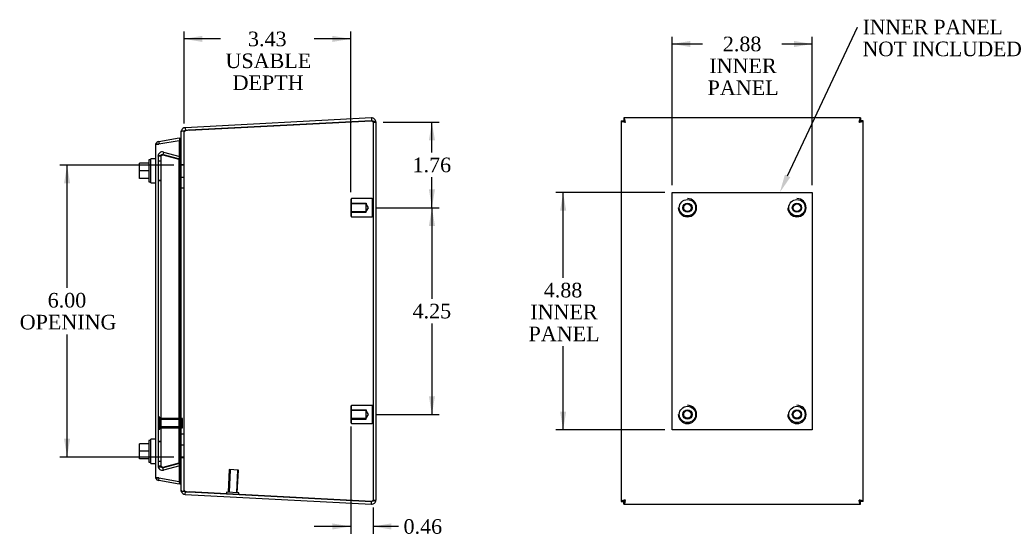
# Model space of a CAD drawing. Header units: inches. Extents: x 0.2 to 65.9, y -0.4 to 43.8.
# Tile 5 of 6: x 31.1 to 51.3, y 19.2 to 29.9. Entities that reach past the tile are written whole.
import ezdxf
from ezdxf import colors
from ezdxf.entities.mleader import LeaderData, LeaderLine
from ezdxf.enums import TextEntityAlignment as Align
from ezdxf.lldxf.tags import DXFTag
from ezdxf.math import Vec2, Vec3

# ---------------------------------------------------------------- set-up
doc = ezdxf.new("R2010")
doc.units = ezdxf.units.IN
doc.header["$MEASUREMENT"] = 0
for name, color, linetype in [('COM71389-1', 7, 'Continuous'), ('COM71390-1', 7, 'Continuous'), ('COM71396-1', 7, 'Continuous'), ('Default', 7, 'Continuous'), ('DV8_Default', 7, 'Continuous'), ('GSK88080', 7, 'Continuous'), ('SCS88040', 7, 'Continuous'), ('STD26154', 7, 'Continuous'), ('STD26202', 7, 'Continuous'), ('WAM88001', 7, 'Continuous')]:
    doc.layers.add(name, color=color, linetype=linetype)
doc.styles.add('SEACAD_Times_New_Roman', font='times.ttf')
tags = doc.linetypes.add('HIDDEN2', pattern=[0.1875, 0.125, -0.0625]).pattern_tags.tags
tags[6:7] = [DXFTag(74, 4), DXFTag(75, 0), DXFTag(340, '0'), DXFTag(46, 0.0), DXFTag(50, 0.0), DXFTag(44, 0.0), DXFTag(45, 0.0)]
tags[4:5] = [DXFTag(74, 4), DXFTag(75, 0), DXFTag(340, '0'), DXFTag(46, 0.0), DXFTag(50, 0.0), DXFTag(44, 0.0), DXFTag(45, 0.0)]
doc.dimstyles.new('HAMMOND_(_STH_-_48x32)', dxfattribs={"dimtxt": 0.3, "dimasz": 0.375, "dimexe": 0.15, "dimexo": 0.15, "dimgap": 0.075, "dimtad": 0, "dimtih": 1, "dimtoh": 1, "dimzin": 0, "dimdsep": 46, "dimtxsty": 'SEACAD_Times_New_Roman', "dimblk1": '_SE_FILLED', "dimblk2": '_SE_FILLED', "dimsah": 1, "dimcen": 0.15, "dimadec": 0, "dimazin": 0, "dimtfac": 0.8, "dimtofl": 0, "dimtmove": 0, "dimatfit": 3, "dimfxl": 1, "dimtolj": 1, "dimtzin": 0, "dimarcsym": 0})

# ---------------------------------------------------------------- blocks, each defined once
blk = doc.blocks.new('SE4')
at = {"layer": 'COM71389-1', "color": 7, "linetype": 'Continuous'}
for p, q in [((38.332, 27.862), (34.504, 27.661)), ((34.583, 27.608), (38.332, 27.805)), ((38.332, 27.862), (38.335, 27.805)), ((38.332, 27.805), (38.335, 27.805)), ((38.335, 27.805), (38.333, 27.805)), ((38.422, 27.776), (38.422, 20.006)), ((34.422, 27.597), (34.504, 27.597)), ((34.422, 20.184), (34.422, 27.597)), ((34.504, 27.661), (34.507, 27.604)), ((34.576, 27.608), (34.507, 27.604)), ((34.504, 20.184), (34.422, 20.184)), ((34.504, 20.121), (34.507, 20.177)), ((34.504, 20.121), (38.332, 19.92)), ((34.507, 20.177), (34.576, 20.174)), ((38.332, 19.977), (34.583, 20.173)), ((38.332, 19.977), (38.335, 19.977)), ((38.332, 19.92), (38.335, 19.977)), ((38.333, 19.977), (38.335, 19.977))]:
    blk.add_line(p, q, dxfattribs=at)
at = {"layer": 'COM71389-1', "color": 7, "linetype": 'HIDDEN2'}
for p, q in [((38.333, 27.805), (34.576, 27.608)), ((34.586, 27.608), (38.335, 27.805)), ((38.365, 27.776), (38.422, 27.776)), ((38.365, 27.776), (38.365, 20.006)), ((34.479, 20.184), (34.479, 27.597)), ((34.507, 27.597), (34.504, 27.597)), ((34.479, 26.9), (34.422, 26.9)), ((34.479, 26.891), (34.422, 26.891)), ((34.422, 26.647), (34.479, 26.647)), ((34.479, 26.419), (34.422, 26.419)), ((34.479, 21.362), (34.422, 21.362)), ((34.479, 21.134), (34.422, 21.134)), ((34.479, 20.891), (34.422, 20.891)), ((34.422, 20.881), (34.479, 20.881)), ((34.507, 20.184), (34.504, 20.184)), ((34.576, 20.174), (38.333, 19.977)), ((38.335, 19.977), (34.586, 20.173)), ((38.365, 20.006), (38.422, 20.006))]:
    blk.add_line(p, q, dxfattribs=at)
at = {"layer": 'COM71389-1', "color": 7, "linetype": 'Continuous'}
for centre, radius, start, end in [((38.336, 27.776), 0.086, 0, 93), ((38.336, 27.776), 0.029, 61.976, 93), ((34.508, 27.575), 0.086, 93, 164.8964), ((34.508, 27.575), 0.029, 93, 129.402), ((34.508, 20.206), 0.086, 195.1036, 267), ((34.508, 20.206), 0.029, 230.598, 267), ((38.336, 20.006), 0.086, 267, 0), ((38.336, 20.006), 0.029, 267, 298.1484)]:
    blk.add_arc(centre, radius, start, end, dxfattribs=at)
at = {"layer": 'COM71389-1', "color": 7, "linetype": 'HIDDEN2'}
for centre, radius, start, end in [((38.336, 27.776), 0.029, 0, 61.976), ((34.508, 27.575), 0.086, 164.8964, 180), ((34.508, 27.575), 0.029, 129.402, 180), ((34.508, 20.206), 0.086, 180, 195.1036), ((34.508, 20.206), 0.029, 180, 230.598), ((38.336, 20.006), 0.029, 298.1484, 0)]:
    blk.add_arc(centre, radius, start, end, dxfattribs=at)
at = {"layer": 'COM71389-1', "color": 7, "linetype": 'Continuous'}
for centre, major_axis, start_param, end_param in [((34.609, 27.109), (0, 0.5), 0.052288, 0.212854), ((34.609, 20.673), (0, -0.5), 6.070332, 6.230897)]:
    blk.add_ellipse(centre, major_axis=major_axis, ratio=0.99863, start_param=start_param, end_param=end_param, dxfattribs=at)
at = {"layer": 'COM71389-1', "color": 7, "linetype": 'HIDDEN2'}
for centre, major_axis, start_param, end_param in [((34.612, 27.109), (0, 0.5), 0.052288, 0.212854), ((34.612, 20.673), (0, -0.5), 6.070332, 6.230897)]:
    blk.add_ellipse(centre, major_axis=major_axis, ratio=0.99863, start_param=start_param, end_param=end_param, dxfattribs=at)
at = {"layer": 'COM71389-1', "color": 7, "linetype": 'Continuous'}
for points in [[(38.332, 27.805), (38.338, 27.803), (38.343, 27.802), (38.355, 27.8), (38.361, 27.799), (38.371, 27.796), (38.377, 27.795), (38.387, 27.793), (38.391, 27.791), (38.404, 27.788), (38.411, 27.785), (38.418, 27.782), (38.419, 27.78), (38.422, 27.778), (38.422, 27.777), (38.422, 27.776)], [(38.422, 20.006), (38.422, 20.005), (38.422, 20.003), (38.419, 20.001), (38.418, 20), (38.413, 19.997), (38.41, 19.996), (38.404, 19.994), (38.4, 19.993), (38.387, 19.989), (38.377, 19.987), (38.361, 19.983), (38.355, 19.982), (38.343, 19.979), (38.338, 19.978), (38.332, 19.977)]]:
    blk.add_open_spline(points, degree=3, knots=[0, 0, 0, 0, 0.125, 0.125, 0.25, 0.25, 0.375, 0.375, 0.5, 0.5, 0.75, 0.75, 0.875, 0.875, 1, 1, 1, 1], dxfattribs=at)
at = {"layer": 'COM71389-1', "color": 7, "linetype": 'HIDDEN2'}
for points in [[(38.335, 27.805), (38.339, 27.802), (38.343, 27.8), (38.35, 27.795), (38.353, 27.793), (38.362, 27.785), (38.365, 27.781), (38.365, 27.776)], [(38.365, 20.006), (38.365, 20.003), (38.364, 20.001), (38.361, 19.996), (38.359, 19.994), (38.35, 19.987), (38.343, 19.982), (38.335, 19.977)]]:
    blk.add_open_spline(points, degree=3, knots=[0, 0, 0, 0, 0.25, 0.25, 0.5, 0.5, 1, 1, 1, 1], dxfattribs=at)
at = {"layer": 'COM71390-1', "color": 7, "linetype": 'Continuous'}
for p, q in [((33.961, 27.376), (34.38, 27.45)), ((34.38, 27.394), (33.961, 27.32)), ((33.961, 27.376), (33.971, 27.322)), ((34.38, 27.45), (34.39, 27.394)), ((34.38, 27.394), (34.38, 20.388)), ((34.38, 27.394), (34.39, 27.394)), ((34.39, 27.394), (34.39, 27.394)), ((33.89, 27.292), (33.89, 20.49)), ((33.961, 27.32), (33.895, 27.32)), ((33.895, 27.32), (33.962, 27.32)), ((33.895, 20.461), (33.962, 20.461)), ((33.961, 20.461), (33.895, 20.461)), ((33.961, 20.461), (34.38, 20.388)), ((33.961, 20.405), (33.971, 20.46)), ((34.38, 20.331), (33.961, 20.405)), ((34.38, 20.388), (34.39, 20.388)), ((34.38, 20.331), (34.39, 20.387)), ((34.39, 20.387), (34.39, 20.388))]:
    blk.add_line(p, q, dxfattribs=at)
for centre, start, end in [((33.976, 27.292), 100, 160.6045), ((33.976, 27.292), 160.6045, 180), ((33.976, 20.49), 180, 199.3955), ((33.976, 20.49), 199.3955, 260)]:
    blk.add_arc(centre, 0.086, start, end, dxfattribs=at)
for centre, start_param, end_param in [((33.976, 27.292), 2.803078, 3.141593), ((33.976, 20.49), 3.141593, 3.480107)]:
    blk.add_ellipse(centre, major_axis=(0.086, 0), ratio=0.996101, start_param=start_param, end_param=end_param, dxfattribs=at)
at = {"layer": 'COM71396-1', "color": 7, "linetype": 'HIDDEN2'}
for p, q in [((34.055, 27.16), (34.041, 27.105)), ((34.055, 27.16), (34.39, 27.07)), ((34.004, 27.077), (33.947, 27.077)), ((33.947, 27.077), (33.947, 20.705)), ((34.004, 26.974), (33.947, 26.974)), ((34.004, 27.077), (34.004, 20.705)), ((34.031, 27.1), (34.026, 27.1)), ((34.041, 27.105), (34.375, 27.015)), ((34.375, 27.015), (34.041, 27.105)), ((34.055, 27.105), (34.041, 27.105)), ((34.39, 27.015), (34.055, 27.105)), ((34.39, 27.07), (34.375, 27.015)), ((34.375, 27.015), (34.375, 20.766)), ((34.39, 27.015), (34.375, 27.015)), ((34.39, 27.015), (34.39, 20.766)), ((34.004, 26.577), (33.947, 26.577)), ((33.947, 26.574), (34.004, 26.574)), ((34.004, 21.208), (33.947, 21.208)), ((34.004, 21.205), (33.947, 21.205)), ((33.947, 20.808), (34.004, 20.808)), ((34.004, 20.705), (33.947, 20.705)), ((34.026, 20.682), (34.031, 20.682)), ((34.041, 20.677), (34.375, 20.766)), ((34.375, 20.766), (34.041, 20.677)), ((34.055, 20.677), (34.041, 20.677)), ((34.055, 20.621), (34.041, 20.677)), ((34.055, 20.677), (34.39, 20.766)), ((34.39, 20.711), (34.055, 20.621)), ((34.39, 20.766), (34.375, 20.766)), ((34.39, 20.711), (34.375, 20.766))]:
    blk.add_line(p, q, dxfattribs=at)
for centre, radius, start, end in [((34.033, 27.077), 0.086, 75, 180), ((34.033, 27.077), 0.029, 75, 180), ((34.033, 20.705), 0.086, 180, 285), ((34.033, 20.705), 0.029, 180, 285)]:
    blk.add_arc(centre, radius, start, end, dxfattribs=at)
for points, knots in [([(33.947, 27.077), (33.947, 27.079), (33.95, 27.082), (33.962, 27.086), (33.97, 27.089), (33.991, 27.093), (34.004, 27.096), (34.029, 27.1), (34.043, 27.103), (34.055, 27.105)], [0, 0, 0, 0, 0.25, 0.25, 0.5, 0.5, 0.75, 0.75, 1, 1, 1, 1]), ([(34.004, 27.077), (34.004, 27.079), (34.005, 27.082), (34.009, 27.086), (34.012, 27.089), (34.019, 27.093), (34.023, 27.096), (34.029, 27.098), (34.03, 27.099), (34.031, 27.1)], [0, 0, 0, 0, 0.25, 0.25, 0.5, 0.5, 0.75, 0.75, 0.8121507, 0.8121507, 0.8121507, 0.8121507]), ([(33.947, 20.705), (33.947, 20.702), (33.95, 20.7), (33.962, 20.695), (33.97, 20.693), (33.991, 20.688), (34.004, 20.686), (34.029, 20.681), (34.043, 20.679), (34.055, 20.677)], [0, 0, 0, 0, 0.25, 0.25, 0.5, 0.5, 0.75, 0.75, 1, 1, 1, 1]), ([(34.055, 20.677), (34.043, 20.679), (34.029, 20.681), (34.004, 20.686), (33.991, 20.688), (33.97, 20.693), (33.962, 20.695), (33.95, 20.7), (33.947, 20.702), (33.947, 20.705)], [0, 0, 0, 0, 0.25, 0.25, 0.5, 0.5, 0.75, 0.75, 1, 1, 1, 1]), ([(34.004, 20.705), (34.004, 20.702), (34.005, 20.7), (34.009, 20.695), (34.012, 20.693), (34.019, 20.688), (34.023, 20.686), (34.029, 20.683), (34.03, 20.682), (34.031, 20.682)], [0, 0, 0, 0, 0.25, 0.25, 0.5, 0.5, 0.75, 0.75, 0.8121507, 0.8121507, 0.8121507, 0.8121507]), ([(34.031, 20.682), (34.03, 20.682), (34.029, 20.683), (34.023, 20.686), (34.019, 20.688), (34.012, 20.693), (34.009, 20.695), (34.005, 20.7), (34.004, 20.702), (34.004, 20.705)], [0.1878492, 0.1878492, 0.1878492, 0.1878492, 0.25, 0.25, 0.5, 0.5, 0.75, 0.75, 1, 1, 1, 1])]:
    blk.add_open_spline(points, degree=3, knots=knots, dxfattribs=at)
blk.add_open_spline([(34.055, 27.105), (34.046, 27.103), (34.036, 27.101), (34.026, 27.1)], degree=3, dxfattribs=at)
at = {"layer": 'GSK88080', "color": 7, "linetype": 'Continuous'}
for p, q in [((34.39, 27.444), (34.422, 27.453)), ((34.39, 27.444), (34.39, 20.337)), ((34.422, 20.329), (34.39, 20.337))]:
    blk.add_line(p, q, dxfattribs=at)
at = {"layer": 'SCS88040', "color": 7, "linetype": 'Continuous'}
for p, q in [((33.563, 26.774), (33.563, 26.93)), ((33.757, 26.93), (33.563, 26.93)), ((33.757, 26.999), (33.757, 26.549)), ((33.797, 26.999), (33.757, 26.999)), ((33.757, 26.774), (33.563, 26.774)), ((33.563, 26.618), (33.563, 26.774)), ((33.757, 26.618), (33.563, 26.618)), ((33.757, 26.549), (33.797, 26.549)), ((33.563, 21.008), (33.563, 21.164)), ((33.757, 21.164), (33.563, 21.164)), ((33.757, 21.233), (33.757, 20.783)), ((33.797, 21.233), (33.757, 21.233)), ((33.757, 21.008), (33.563, 21.008)), ((33.563, 20.852), (33.563, 21.008)), ((33.757, 20.852), (33.563, 20.852)), ((33.757, 20.783), (33.797, 20.783))]:
    blk.add_line(p, q, dxfattribs=at)
at = {"layer": 'STD26154', "color": 7, "linetype": 'HIDDEN2'}
for p, q in [((37.925, 26.203), (37.905, 26.183)), ((37.905, 26.183), (37.905, 25.848)), ((37.905, 26.111), (38.225, 26.111)), ((37.925, 25.828), (37.925, 26.203)), ((38.345, 26.203), (37.925, 26.203)), ((38.225, 26.111), (38.225, 26.094)), ((38.345, 26.203), (38.345, 25.828)), ((38.365, 26.183), (38.345, 26.203)), ((38.225, 26.094), (37.905, 26.094)), ((37.905, 25.938), (38.225, 25.938)), ((37.905, 25.921), (38.225, 25.921)), ((38.225, 25.938), (38.225, 26.094)), ((38.272, 26.016), (38.225, 26.094)), ((38.225, 25.938), (38.272, 26.016)), ((38.225, 25.921), (38.225, 25.938)), ((37.905, 25.848), (37.925, 25.828)), ((37.925, 25.828), (38.345, 25.828)), ((38.345, 25.828), (38.365, 25.848)), ((37.925, 21.953), (37.905, 21.933)), ((37.905, 21.933), (37.905, 21.598)), ((37.905, 21.861), (38.225, 21.861)), ((37.925, 21.578), (37.925, 21.953)), ((38.345, 21.953), (37.925, 21.953)), ((38.225, 21.861), (38.225, 21.844)), ((38.345, 21.953), (38.345, 21.578)), ((38.365, 21.933), (38.345, 21.953)), ((38.225, 21.844), (37.905, 21.844)), ((37.905, 21.688), (38.225, 21.688)), ((37.905, 21.671), (38.225, 21.671)), ((38.225, 21.688), (38.225, 21.844)), ((38.272, 21.766), (38.225, 21.844)), ((38.225, 21.688), (38.272, 21.766)), ((38.225, 21.671), (38.225, 21.688)), ((37.905, 21.598), (37.925, 21.578)), ((37.925, 21.578), (38.345, 21.578)), ((38.345, 21.578), (38.365, 21.598))]:
    blk.add_line(p, q, dxfattribs=at)
at = {"layer": 'STD26202', "color": 7, "linetype": 'HIDDEN2'}
for p, q in [((33.982, 21.711), (33.947, 21.711)), ((33.982, 21.461), (33.982, 21.711)), ((34.447, 21.681), (33.982, 21.681)), ((34.447, 21.662), (33.982, 21.662)), ((34.447, 21.491), (34.447, 21.681)), ((33.947, 21.461), (33.982, 21.461)), ((34.447, 21.511), (33.982, 21.511)), ((33.982, 21.491), (34.447, 21.491)), ((35.409, 20.631), (35.385, 20.166)), ((35.428, 20.63), (35.404, 20.165)), ((35.599, 20.621), (35.409, 20.631)), ((35.58, 20.622), (35.555, 20.158)), ((35.575, 20.157), (35.599, 20.621)), ((35.355, 20.168), (35.353, 20.133)), ((35.605, 20.155), (35.355, 20.168)), ((35.603, 20.12), (35.605, 20.155))]:
    blk.add_line(p, q, dxfattribs=at)
at = {"layer": 'WAM88001', "color": 7, "linetype": 'Continuous'}
for p, q in [((33.797, 26.524), (33.797, 27.024)), ((33.89, 27.024), (33.797, 27.024)), ((33.797, 26.524), (33.89, 26.524)), ((33.797, 20.758), (33.797, 21.258)), ((33.89, 21.258), (33.797, 21.258)), ((33.797, 20.758), (33.89, 20.758))]:
    blk.add_line(p, q, dxfattribs=at)
blk = doc.blocks.new('DMBLK111')
at = {"layer": 'Default', "linetype": 'Continuous', "transparency": 16777216}
for points in [[(32.013, 26.516), (32.138, 26.516), (32.076, 26.891)], [(32.013, 21.266), (32.076, 20.891), (32.138, 21.266)]]:
    blk.add_hatch(color=7, dxfattribs=at).paths.add_polyline_path(points)
at = {"layer": 'Default', "color": 7, "linetype": 'Continuous', "transparency": 16777216}
for p, q in [((34.272, 26.891), (31.926, 26.891)), ((32.076, 24.369), (32.076, 26.891)), ((32.076, 20.891), (32.076, 23.409)), ((34.272, 20.891), (31.926, 20.891))]:
    blk.add_line(p, q, dxfattribs=at)
at = {"layer": 'Default', "color": 7, "linetype": 'Continuous', "transparency": 16777216, "style": 'SEACAD_Times_New_Roman'}
for s, p in [('6.00', (31.677, 24.264)), ('OPENING', (31.102, 23.814))]:
    blk.add_text(s, height=0.3, dxfattribs=at).set_placement(p, align=Align.TOP_LEFT)
blk = doc.blocks.new('_SE_FILLED')
at = {"color": 0}
blk.add_line((0, 0), (-1, 0), dxfattribs=at)
blk.add_solid([(0, 0), (-1, -0.1665), (-1, 0.1665), (0, 0)], dxfattribs=at)
blk = doc.blocks.new('DMBLK112')
at = {"layer": 'Default', "linetype": 'Continuous', "transparency": 16777216}
for points in [[(34.854, 29.549), (34.479, 29.486), (34.854, 29.424)], [(37.53, 29.549), (37.53, 29.424), (37.905, 29.486)]]:
    blk.add_hatch(color=7, dxfattribs=at).paths.add_polyline_path(points)
at = {"layer": 'Default', "color": 7, "linetype": 'Continuous', "transparency": 16777216}
for p, q in [((34.479, 27.747), (34.479, 29.636)), ((37.905, 26.333), (37.905, 29.636)), ((35.227, 29.486), (34.479, 29.486)), ((37.905, 29.486), (37.157, 29.486))]:
    blk.add_line(p, q, dxfattribs=at)
at = {"layer": 'Default', "color": 7, "linetype": 'Continuous', "transparency": 16777216, "style": 'SEACAD_Times_New_Roman'}
for s, p in [('3.43', (35.794, 29.636)), ('USABLE', (35.332, 29.186)), ('DEPTH', (35.478, 28.736))]:
    blk.add_text(s, height=0.3, dxfattribs=at).set_placement(p, align=Align.TOP_LEFT)
blk = doc.blocks.new('DMBLK113')
at = {"layer": 'Default', "linetype": 'Continuous', "transparency": 16777216}
for points in [[(39.638, 27.401), (39.575, 27.776), (39.513, 27.401)], [(39.638, 26.391), (39.513, 26.391), (39.575, 26.016)]]:
    blk.add_hatch(color=7, dxfattribs=at).paths.add_polyline_path(points)
at = {"layer": 'Default', "color": 7, "linetype": 'Continuous', "transparency": 16777216}
for p, q in [((38.572, 27.776), (39.725, 27.776)), ((39.575, 27.151), (39.575, 27.776)), ((39.575, 26.016), (39.575, 26.641)), ((38.422, 26.016), (39.725, 26.016))]:
    blk.add_line(p, q, dxfattribs=at)
at = {"layer": 'Default', "color": 7, "linetype": 'Continuous', "transparency": 16777216, "style": 'SEACAD_Times_New_Roman'}
blk.add_text('1.76', height=0.3, dxfattribs=at).set_placement((39.177, 27.046), align=Align.TOP_LEFT)
blk = doc.blocks.new('DMBLK114')
at = {"layer": 'Default', "linetype": 'Continuous', "transparency": 16777216}
for points in [[(39.638, 25.641), (39.575, 26.016), (39.513, 25.641)], [(39.638, 22.141), (39.513, 22.141), (39.575, 21.766)]]:
    blk.add_hatch(color=7, dxfattribs=at).paths.add_polyline_path(points)
at = {"layer": 'Default', "color": 7, "linetype": 'Continuous', "transparency": 16777216}
for p, q in [((38.422, 26.016), (39.725, 26.016)), ((39.575, 26.016), (39.575, 24.146)), ((39.575, 23.636), (39.575, 21.766)), ((38.422, 21.766), (39.725, 21.766))]:
    blk.add_line(p, q, dxfattribs=at)
at = {"layer": 'Default', "color": 7, "linetype": 'Continuous', "transparency": 16777216, "style": 'SEACAD_Times_New_Roman'}
blk.add_text('4.25', height=0.3, dxfattribs=at).set_placement((39.177, 24.041), align=Align.TOP_LEFT)
blk = doc.blocks.new('DMBLK115')
at = {"layer": 'Default', "linetype": 'Continuous', "transparency": 16777216}
for points in [[(37.53, 19.401), (37.905, 19.463), (37.53, 19.526)], [(38.74, 19.401), (38.74, 19.526), (38.365, 19.463)]]:
    blk.add_hatch(color=7, dxfattribs=at).paths.add_polyline_path(points)
at = {"layer": 'Default', "color": 7, "linetype": 'Continuous', "transparency": 16777216}
for p, q in [((37.905, 21.521), (37.905, 19.313)), ((38.365, 19.856), (38.365, 19.313)), ((37.905, 19.463), (37.155, 19.463)), ((38.887, 19.463), (38.365, 19.463))]:
    blk.add_line(p, q, dxfattribs=at)
at = {"layer": 'Default', "color": 7, "linetype": 'Continuous', "transparency": 16777216, "style": 'SEACAD_Times_New_Roman'}
blk.add_text('0.46', height=0.3, dxfattribs=at).set_placement((38.992, 19.613), align=Align.TOP_LEFT)
blk = doc.blocks.new('DMBLK122')
at = {"layer": 'DV8_Default', "linetype": 'Continuous', "transparency": 16777216}
for points in [[(44.888, 29.444), (44.513, 29.382), (44.888, 29.319)], [(47.018, 29.444), (47.018, 29.319), (47.393, 29.382)]]:
    blk.add_hatch(color=7, dxfattribs=at).paths.add_polyline_path(points)
at = {"layer": 'DV8_Default', "color": 7, "linetype": 'Continuous', "transparency": 16777216}
for p, q in [((44.513, 26.481), (44.513, 29.532)), ((44.513, 29.382), (45.137, 29.382)), ((46.769, 29.382), (47.393, 29.382)), ((47.393, 26.481), (47.393, 29.532))]:
    blk.add_line(p, q, dxfattribs=at)
at = {"layer": 'DV8_Default', "color": 7, "linetype": 'Continuous', "transparency": 16777216, "style": 'SEACAD_Times_New_Roman'}
for s, p in [('2.88', (45.555, 29.532)), ('INNER', (45.277, 29.082)), ('PANEL', (45.242, 28.632))]:
    blk.add_text(s, height=0.3, dxfattribs=at).set_placement(p, align=Align.TOP_LEFT)
blk = doc.blocks.new('DMBLK123')
at = {"layer": 'DV8_Default', "linetype": 'Continuous', "transparency": 16777216}
for points in [[(42.21, 25.956), (42.335, 25.956), (42.272, 26.331)], [(42.21, 21.826), (42.272, 21.451), (42.335, 21.826)]]:
    blk.add_hatch(color=7, dxfattribs=at).paths.add_polyline_path(points)
at = {"layer": 'DV8_Default', "color": 7, "linetype": 'Continuous', "transparency": 16777216}
for p, q in [((44.363, 26.331), (42.122, 26.331)), ((42.272, 24.577), (42.272, 26.331)), ((42.272, 21.451), (42.272, 23.167)), ((44.363, 21.451), (42.122, 21.451))]:
    blk.add_line(p, q, dxfattribs=at)
at = {"layer": 'DV8_Default', "color": 7, "linetype": 'Continuous', "transparency": 16777216, "style": 'SEACAD_Times_New_Roman'}
for s, p in [('4.88', (41.874, 24.472)), ('INNER', (41.597, 24.022)), ('PANEL', (41.561, 23.572))]:
    blk.add_text(s, height=0.3, dxfattribs=at).set_placement(p, align=Align.TOP_LEFT)
blk = doc.blocks.new('SE7')
at = {"layer": 'COM71389-1', "color": 7, "linetype": 'Continuous'}
for p, q in [((43.465, 27.805), (43.522, 27.805)), ((43.465, 27.804), (43.465, 19.978)), ((43.522, 27.862), (43.522, 27.805)), ((43.522, 27.805), (43.551, 27.776)), ((43.55, 27.776), (43.522, 27.805)), ((48.383, 27.862), (43.523, 27.862)), ((48.384, 27.805), (48.355, 27.776)), ((48.355, 27.776), (48.384, 27.805)), ((48.384, 27.862), (48.384, 27.805)), ((48.441, 27.805), (48.384, 27.805)), ((48.441, 19.978), (48.441, 27.804)), ((43.465, 19.977), (43.522, 19.977)), ((43.522, 19.977), (43.55, 20.006)), ((43.551, 20.005), (43.522, 19.977)), ((43.522, 19.92), (43.522, 19.977)), ((43.523, 19.92), (48.383, 19.92)), ((48.355, 20.006), (48.384, 19.977)), ((48.384, 19.977), (48.355, 20.005)), ((48.441, 19.977), (48.384, 19.977)), ((48.384, 19.92), (48.384, 19.977))]:
    blk.add_line(p, q, dxfattribs=at)
for points, knots in [([(43.465, 27.804), (43.465, 27.803), (43.465, 27.802), (43.467, 27.8), (43.468, 27.799), (43.472, 27.796), (43.475, 27.795), (43.481, 27.793), (43.484, 27.791), (43.496, 27.788), (43.506, 27.785), (43.522, 27.782), (43.528, 27.78), (43.539, 27.778), (43.545, 27.777), (43.551, 27.776)], [0.0315928, 0.0315928, 0.0315928, 0.0315928, 0.125, 0.125, 0.25, 0.25, 0.375, 0.375, 0.5, 0.5, 0.75, 0.75, 0.875, 0.875, 1, 1, 1, 1]), ([(43.551, 27.776), (43.548, 27.78), (43.546, 27.783), (43.541, 27.791), (43.539, 27.794), (43.532, 27.802), (43.527, 27.805), (43.522, 27.805)], [0, 0, 0, 0, 0.25, 0.25, 0.5, 0.5, 1, 1, 1, 1]), ([(43.522, 27.805), (43.522, 27.802), (43.522, 27.8), (43.525, 27.795), (43.527, 27.793), (43.535, 27.785), (43.543, 27.781), (43.551, 27.776)], [0, 0, 0, 0, 0.25, 0.25, 0.5, 0.5, 1, 1, 1, 1]), ([(43.551, 27.776), (43.55, 27.782), (43.548, 27.787), (43.546, 27.799), (43.545, 27.804), (43.542, 27.815), (43.541, 27.82), (43.539, 27.83), (43.538, 27.834), (43.534, 27.846), (43.532, 27.852), (43.528, 27.858), (43.527, 27.86), (43.525, 27.861), (43.524, 27.862), (43.523, 27.862)], [0, 0, 0, 0, 0.125, 0.125, 0.25, 0.25, 0.375, 0.375, 0.5, 0.5, 0.75, 0.75, 0.875, 0.875, 0.9681762, 0.9681762, 0.9681762, 0.9681762]), ([(48.383, 27.862), (48.382, 27.862), (48.381, 27.861), (48.379, 27.86), (48.378, 27.858), (48.375, 27.854), (48.374, 27.852), (48.372, 27.846), (48.37, 27.842), (48.367, 27.83), (48.364, 27.82), (48.361, 27.804), (48.359, 27.799), (48.357, 27.787), (48.356, 27.782), (48.355, 27.776)], [0.0315928, 0.0315928, 0.0315928, 0.0315928, 0.125, 0.125, 0.25, 0.25, 0.375, 0.375, 0.5, 0.5, 0.75, 0.75, 0.875, 0.875, 1, 1, 1, 1]), ([(48.355, 27.776), (48.359, 27.778), (48.362, 27.78), (48.37, 27.785), (48.373, 27.788), (48.381, 27.795), (48.384, 27.8), (48.384, 27.805)], [0, 0, 0, 0, 0.25, 0.25, 0.5, 0.5, 1, 1, 1, 1]), ([(48.384, 27.805), (48.381, 27.805), (48.379, 27.804), (48.374, 27.802), (48.372, 27.799), (48.364, 27.791), (48.36, 27.784), (48.355, 27.776)], [0, 0, 0, 0, 0.25, 0.25, 0.5, 0.5, 1, 1, 1, 1]), ([(48.355, 27.776), (48.361, 27.777), (48.366, 27.778), (48.378, 27.78), (48.383, 27.782), (48.394, 27.784), (48.399, 27.785), (48.409, 27.788), (48.413, 27.789), (48.425, 27.792), (48.431, 27.795), (48.437, 27.798), (48.439, 27.8), (48.44, 27.802), (48.441, 27.803), (48.441, 27.804)], [0, 0, 0, 0, 0.125, 0.125, 0.25, 0.25, 0.375, 0.375, 0.5, 0.5, 0.75, 0.75, 0.875, 0.875, 0.9681762, 0.9681762, 0.9681762, 0.9681762]), ([(43.551, 20.006), (43.545, 20.005), (43.539, 20.003), (43.528, 20.001), (43.522, 20), (43.511, 19.997), (43.506, 19.996), (43.497, 19.994), (43.492, 19.993), (43.48, 19.989), (43.474, 19.987), (43.468, 19.983), (43.467, 19.982), (43.465, 19.98), (43.465, 19.979), (43.465, 19.978)], [0, 0, 0, 0, 0.125, 0.125, 0.25, 0.25, 0.375, 0.375, 0.5, 0.5, 0.75, 0.75, 0.875, 0.875, 0.9681762, 0.9681762, 0.9681762, 0.9681762]), ([(43.551, 20.006), (43.547, 20.003), (43.543, 20.001), (43.536, 19.996), (43.532, 19.994), (43.524, 19.987), (43.521, 19.982), (43.522, 19.977)], [0, 0, 0, 0, 0.25, 0.25, 0.5, 0.5, 1, 1, 1, 1]), ([(43.551, 20.006), (43.548, 20.002), (43.546, 19.998), (43.541, 19.991), (43.539, 19.987), (43.532, 19.979), (43.527, 19.976), (43.522, 19.977)], [0, 0, 0, 0, 0.25, 0.25, 0.5, 0.5, 1, 1, 1, 1]), ([(43.551, 20.006), (43.55, 20), (43.548, 19.994), (43.546, 19.983), (43.545, 19.977), (43.542, 19.966), (43.541, 19.961), (43.539, 19.952), (43.538, 19.947), (43.534, 19.935), (43.532, 19.929), (43.528, 19.923), (43.527, 19.922), (43.525, 19.92), (43.524, 19.92), (43.523, 19.92)], [0, 0, 0, 0, 0.125, 0.125, 0.25, 0.25, 0.375, 0.375, 0.5, 0.5, 0.75, 0.75, 0.875, 0.875, 0.9681762, 0.9681762, 0.9681762, 0.9681762]), ([(48.441, 19.978), (48.441, 19.979), (48.44, 19.98), (48.439, 19.982), (48.437, 19.983), (48.433, 19.985), (48.431, 19.987), (48.425, 19.989), (48.421, 19.99), (48.409, 19.994), (48.399, 19.996), (48.383, 20), (48.378, 20.001), (48.366, 20.003), (48.361, 20.005), (48.355, 20.006)], [0.0315928, 0.0315928, 0.0315928, 0.0315928, 0.125, 0.125, 0.25, 0.25, 0.375, 0.375, 0.5, 0.5, 0.75, 0.75, 0.875, 0.875, 1, 1, 1, 1]), ([(48.384, 19.977), (48.384, 19.979), (48.383, 19.982), (48.381, 19.987), (48.378, 19.989), (48.37, 19.996), (48.363, 20.001), (48.355, 20.006)], [0, 0, 0, 0, 0.25, 0.25, 0.5, 0.5, 1, 1, 1, 1]), ([(48.384, 19.977), (48.381, 19.977), (48.379, 19.977), (48.374, 19.98), (48.372, 19.982), (48.364, 19.99), (48.36, 19.998), (48.355, 20.006)], [0, 0, 0, 0, 0.25, 0.25, 0.5, 0.5, 1, 1, 1, 1]), ([(48.383, 19.92), (48.382, 19.92), (48.381, 19.92), (48.379, 19.922), (48.378, 19.923), (48.375, 19.927), (48.374, 19.93), (48.372, 19.936), (48.37, 19.939), (48.367, 19.951), (48.364, 19.961), (48.361, 19.977), (48.359, 19.983), (48.357, 19.994), (48.356, 20), (48.355, 20.006)], [0.0315928, 0.0315928, 0.0315928, 0.0315928, 0.125, 0.125, 0.25, 0.25, 0.375, 0.375, 0.5, 0.5, 0.75, 0.75, 0.875, 0.875, 1, 1, 1, 1])]:
    blk.add_open_spline(points, degree=3, knots=knots, dxfattribs=at)
at = {"layer": 'DV8_Default', "color": 7, "linetype": 'Continuous'}
for p, q in [((44.513, 21.451), (44.513, 26.331)), ((44.513, 26.331), (47.393, 26.331)), ((47.393, 26.331), (47.393, 21.451)), ((47.393, 21.451), (44.513, 21.451))]:
    blk.add_line(p, q, dxfattribs=at)
at = {"layer": 'STD26154', "color": 7, "linetype": 'HIDDEN2'}
for centre, radius in [((44.828, 26.016), 0.168), ((44.828, 26.016), 0.095), ((47.078, 26.016), 0.168), ((47.078, 26.016), 0.095), ((44.828, 26.016), 0.0781), ((47.078, 26.016), 0.0781), ((44.828, 21.766), 0.168), ((44.828, 21.766), 0.095), ((47.078, 21.766), 0.168), ((47.078, 21.766), 0.095), ((44.828, 21.766), 0.0781), ((47.078, 21.766), 0.0781)]:
    blk.add_circle(centre, radius, dxfattribs=at)
for centre, start, end in [((44.828, 26.016), 0, 90), ((47.078, 26.016), 0, 90), ((44.828, 26.016), 180, 0), ((47.078, 26.016), 180, 0), ((44.828, 21.766), 0, 90), ((47.078, 21.766), 0, 90), ((44.828, 21.766), 180, 0), ((47.078, 21.766), 180, 0)]:
    blk.add_arc(centre, 0.188, start, end, dxfattribs=at)
at = {"layer": 'DV8_Default', "color": 7, "linetype": 'Continuous'}
for base, p1, p2, angle, picture, middle in [((44.513, 29.382), (44.513, 26.331), (47.393, 26.331), 0, 'DMBLK122', (45.953, 29.382)), ((42.272, 21.451), (44.513, 21.451), (44.513, 26.331), 90, 'DMBLK123', (42.272, 24.322))]:
    dim = blk.add_linear_dim(base=base, p1=p1, p2=p2, angle=angle, text='\\A1;<>\\PINNER\\XPANEL', dimstyle='HAMMOND_(_STH_-_48x32)', dxfattribs=at)
    dim.commit()
    dim.dimension.update_dxf_attribs({"geometry": picture, "text_midpoint": middle, "dimtype": 161})

msp = doc.modelspace()

# ---------------------------------------------------------------- block references
at = {"layer": 'Default'}
for name in ['SE7', 'SE4']:
    msp.add_blockref(name, (0, 0), dxfattribs=at)

# ---------------------------------------------------------------- dimensions: what is measured, and where the dimension line sits
at = {"layer": 'Default', "color": 7, "linetype": 'Continuous'}
for base, p1, p2, text, picture, middle in [((34.479, 29.486), (37.905, 26.183), (34.479, 27.597), '\\A1;<>\\PUSABLE\\XDEPTH', 'DMBLK112', (36.192, 29.486)), ((37.905, 19.463), (38.365, 20.006), (37.905, 21.671), '\\A1;<>', 'DMBLK115', (38.887, 19.463))]:
    dim = msp.add_linear_dim(base=base, p1=p1, p2=p2, text=text, dimstyle='HAMMOND_(_STH_-_48x32)', dxfattribs=at)
    dim.commit()
    dim.dimension.update_dxf_attribs({"geometry": picture, "text_midpoint": middle, "dimtype": 160})
for base, p1, p2, angle, text, picture, middle, dimtype in [((39.575, 27.776), (38.272, 26.016), (38.422, 27.776), 90, '\\A1;<>', 'DMBLK113', (39.575, 26.896), 160), ((32.076, 20.891), (34.422, 20.891), (34.422, 26.891), 90, '\\A1;<>\\POPENING', 'DMBLK111', (32.076, 24.114), 161), ((39.575, 26.016), (38.272, 26.016), (38.272, 21.766), 270, '\\A1;<>', 'DMBLK114', (39.575, 23.891), 161)]:
    dim = msp.add_linear_dim(base=base, p1=p1, p2=p2, angle=angle, text=text, dimstyle='HAMMOND_(_STH_-_48x32)', dxfattribs=at)
    dim.commit()
    dim.dimension.update_dxf_attribs({"geometry": picture, "text_midpoint": middle, "dimtype": dimtype})

# ---------------------------------------------------------------- leaders
ml = msp.add_multileader_mtext('Standard', dxfattribs=at)
ml.set_content('{\\pxsm0.9;\\fTimes New Roman|b0||i0||c0|p34;\\W1.;INNER PANEL\\PNOT INCLUDED\\P}', color=7)
ml.set_leader_properties()
ml.build(insert=Vec2(0, 0))
ml.multileader.update_dxf_attribs({"dogleg_length": 0, "arrow_head_size": 0.375})
ctx = ml.context
ctx.base_point, ctx.char_height, ctx.arrow_head_size, ctx.landing_gap_size = Vec3(48.34, 29.668), 0.3, 0.375, 0.105
notes = []
notes.append((ctx, [(0, (1, 1, 0), (48.325, 29.728), (1, 0), 0, [(0, [(46.727, 26.331)], 0, [])])]))
ctx.mtext.insert = Vec3(48.43, 29.881)
for ctx, leaders in notes:
    for number, flags, end, landing, length, lines in leaders:
        leader = LeaderData()
        leader.index, (leader.has_last_leader_line, leader.has_dogleg_vector, leader.attachment_direction) = number, flags
        leader.last_leader_point, leader.dogleg_vector, leader.dogleg_length = Vec3(end), Vec3(landing), length
        for number, points, colour, breaks in lines:
            line = LeaderLine()
            line.index, line.vertices, line.color, line.breaks = number, Vec3.list(points), colors.encode_raw_color(colour), breaks
            leader.lines.append(line)
        ctx.leaders.append(leader)

doc.saveas('drawing.dxf')
